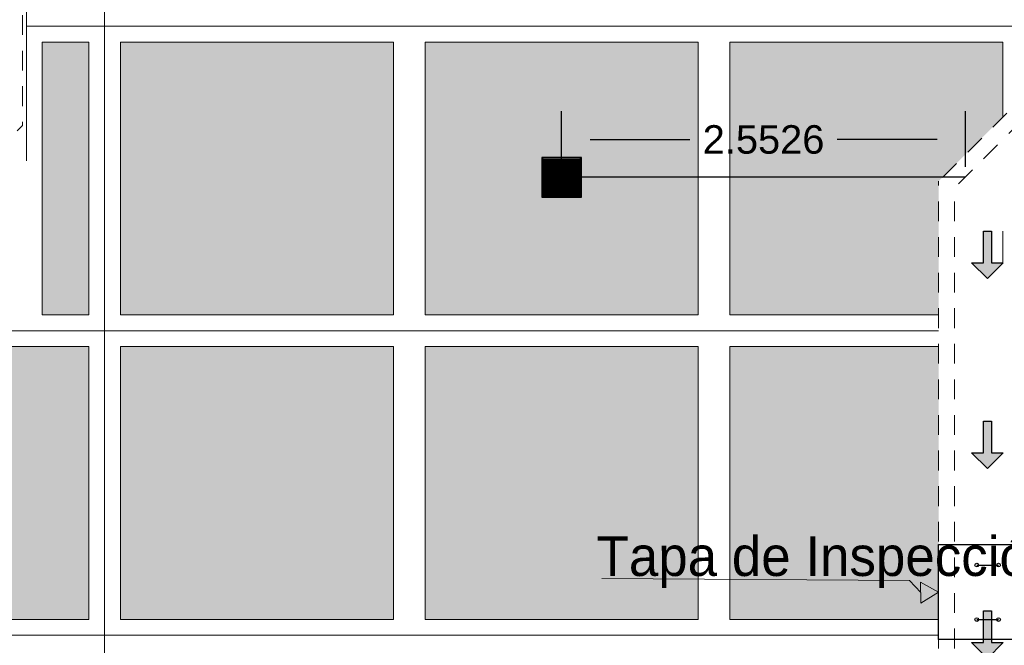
# Model space of a CAD drawing. Header units: millimetres. Extents: x -8931983 to 9630244, y 4 to 18563053.
# Tile 12 of 256: x 349123.4 to 349129.62, y 9281921.69 to 9281925.64. Entities that reach past the tile are written whole.
import ezdxf

# ---------------------------------------------------------------- set-up
doc = ezdxf.new("R2010")
doc.units = ezdxf.units.MM
doc.linetypes.add('01 nivel$0$HIDDEN2', pattern=[0.1875, 0.125, -0.0625])
for name, color, linetype, lineweight in [('.', 7, 'Continuous', 0), ('0_ CUNETAS', 151, 'Continuous', 5), ('CUNETAS', 5, 'Continuous', 0), ('LROTULOS', 7, 'Continuous', 5), ('vereda', 254, 'Continuous', 5)]:
    doc.layers.add(name, color=color, linetype=linetype, lineweight=lineweight)
doc.layers.add('0_PISOS', color=252, linetype='Continuous', lineweight=0, true_color=0x8a8a8a)
doc.layers.add('PISO Cemento pulido', color=254, linetype='Continuous', lineweight=5, true_color=0xd1d1d1)
doc.layers.add('C-ROAD-MARK', color=212, linetype='Continuous')
doc.layers.add('Lineas', color=7, linetype='Continuous')
doc.styles.add('AG FB', font='AGENCYR.TTF', dxfattribs={"height": 0.3})
doc.styles.get("Standard").update_dxf_attribs({"font": 'arial.ttf'})
doc.dimstyles.get("Standard").update_dxf_attribs({"dimtxt": 0.18, "dimasz": 0.18, "dimexe": 0.18, "dimexo": 0.0625, "dimgap": 0.09, "dimtad": 0, "dimtih": 1, "dimtoh": 1, "dimdec": 4, "dimzin": 0, "dimdsep": 46, "dimtxsty": 'Standard', "dimcen": 0.09, "dimadec": 0, "dimazin": 0, "dimtfac": 1, "dimtdec": 4, "dimtofl": 0, "dimtmove": 0, "dimatfit": 3, "dimfxl": 1, "dimtolj": 1, "dimtzin": 0, "dimarcsym": 0})

# ---------------------------------------------------------------- blocks, each defined once
blk = doc.blocks.new('*U3860')
at = {"layer": '.', "lineweight": 30}
h = blk.add_hatch(color=1, dxfattribs=at)
h.dxf.hatch_style = 1
h.paths.add_polyline_path([(-0.025, -0.05), (-0.1, -0.05), (0, -0.15), (0.1, -0.05), (0.025, -0.05), (0.025, 0.15), (-0.025, 0.15)])
at = {"layer": '0_ CUNETAS', "color": 1, "lineweight": 30}
blk.add_lwpolyline([(-0.1, -0.05), (-0.025, -0.05), (-0.025, 0.15), (0.025, 0.15), (0.025, -0.05), (0.1, -0.05), (0, -0.15)], close=True, dxfattribs=at)
blk = doc.blocks.new('*U3861')
at = {"layer": '0_ CUNETAS', "color": 0, "linetype": 'ByBlock', "lineweight": -2, "transparency": 16777216}
for p in [(0, 6), (0, 4.8), (0, 3.6), (0, 2.4), (0, 1.2), (0, 0)]:
    blk.add_blockref('*U3860', p, dxfattribs=at)
blk = doc.blocks.new('TAPA INSPECCION')
at = {"color": 5, "lineweight": 30}
for p, q in [((0.2412, -0.13, 206.75), (0.3785, -0.13, 206.75)), ((0.2412, -0.4738, 206.75), (0.3785, -0.4738, 206.75))]:
    blk.add_line(p, q, dxfattribs=at)
blk.add_lwpolyline([(0, 0), (0.6, 0), (0.6, -0.6), (0, -0.6)], close=True, dxfattribs=at)
for centre in [(0.2412, -0.13, 206.75), (0.3785, -0.13, 206.75), (0.2412, -0.4738, 206.75), (0.3785, -0.4738, 206.75)]:
    blk.add_circle(centre, 0.0116, dxfattribs=at)
blk = doc.blocks.new('red drenaje')
at = {"layer": '0_ CUNETAS', "linetype": '01 nivel$0$HIDDEN2', "lineweight": 0}
for p, q in [((-27.6199, 13.0682), (-27.6199, 6.9696)), ((-17.58, 10.8674), (-21.8298, 6.6177)), ((-17.48, 10.826), (-21.7298, 6.5763)), ((-27.9718, 6.6177), (-27.6199, 6.9696)), ((-21.8298, -0.16), (-21.8298, 6.6177)), ((-21.7298, -0.16), (-21.7298, 6.5763))]:
    blk.add_line(p, q, dxfattribs=at)
at = {"layer": 'LROTULOS', "color": 1}
for q in [(-23.9576, 4.1076), (-21.9428, 4.0177)]:
    blk.add_line((-22.015, 4.0948), q, dxfattribs=at)
blk.add_lwpolyline([(-21.9438, 4.0836), (-21.8867, 4.0525), (-21.8298, 4.0214), (-21.9417, 3.9517)], close=True, dxfattribs=at)
at = {"color": 1, "lineweight": 0}
blk.add_blockref('TAPA INSPECCION', (-21.8298, 4.3214), dxfattribs=at)
at = {"layer": '0_ CUNETAS', "lineweight": 0}
blk.add_blockref('*U3861', (-21.5212, 0.1522), dxfattribs=at)
at = {"layer": 'LROTULOS', "lineweight": 25, "style": 'AG FB'}
blk.add_text('Tapa de Inspección', height=0.25, dxfattribs=at).set_placement((-23.9917, 4.1229))
blk = doc.blocks.new('SUMIIIDERR')
at = {"layer": '.', "lineweight": 25}
h = blk.add_hatch(color=1, dxfattribs=at)
h.dxf.hatch_style = 1
h.set_gradient(color1=(99, 100, 102), color2=(147, 149, 152), name='INVCYLINDER')
h.paths.add_polyline_path([(-0.125, -0.1325), (0.125, -0.1325), (0.125, 0.1175), (-0.125, 0.1175)])
h = blk.add_hatch(color=9, dxfattribs=at)
h.dxf.hatch_style = 1
h.paths.add_polyline_path([(0.12, 0.1125), (-0.12, 0.1125), (-0.12, 0.105), (0.12, 0.105)])
h.paths.add_polyline_path([(0.12, 0.1), (-0.12, 0.1), (-0.12, 0.095), (0.12, 0.095)])
h.paths.add_polyline_path([(0.12, 0.09), (-0.12, 0.09), (-0.12, 0.085), (0.12, 0.085)])
h.paths.add_polyline_path([(0.12, 0.08), (-0.12, 0.08), (-0.12, 0.075), (0.12, 0.075)])
h.paths.add_polyline_path([(0.12, 0.07), (-0.12, 0.07), (-0.12, 0.065), (0.12, 0.065)])
h.paths.add_polyline_path([(0.12, 0.06), (-0.12, 0.06), (-0.12, 0.055), (0.12, 0.055)])
h.paths.add_polyline_path([(0.12, 0.05), (-0.12, 0.05), (-0.12, 0.045), (0.12, 0.045)])
h.paths.add_polyline_path([(0.12, 0.04), (-0.12, 0.04), (-0.12, 0.035), (0.12, 0.035)])
h.paths.add_polyline_path([(0.12, 0.03), (-0.12, 0.03), (-0.12, 0.025), (0.12, 0.025)])
h.paths.add_polyline_path([(0.12, 0.02), (-0.12, 0.02), (-0.12, 0.015), (0.12, 0.015)])
h.paths.add_polyline_path([(0.12, 0.01), (-0.12, 0.01), (-0.12, 0.005), (0.12, 0.005)])
h.paths.add_polyline_path([(0.12, 0), (-0.12, 0), (-0.12, -0.005), (0.12, -0.005)])
h.paths.add_polyline_path([(0.12, -0.01), (-0.12, -0.01), (-0.12, -0.015), (0.12, -0.015)])
h.paths.add_polyline_path([(0.12, -0.02), (-0.12, -0.02), (-0.12, -0.025), (0.12, -0.025)])
h.paths.add_polyline_path([(0.12, -0.03), (-0.12, -0.03), (-0.12, -0.035), (0.12, -0.035)])
h.paths.add_polyline_path([(0.12, -0.04), (-0.12, -0.04), (-0.12, -0.045), (0.12, -0.045)])
h.paths.add_polyline_path([(0.12, -0.05), (-0.12, -0.05), (-0.12, -0.055), (0.12, -0.055)])
h.paths.add_polyline_path([(0.12, -0.06), (-0.12, -0.06), (-0.12, -0.065), (0.12, -0.065)])
h.paths.add_polyline_path([(0.12, -0.07), (-0.12, -0.07), (-0.12, -0.075), (0.12, -0.075)])
h.paths.add_polyline_path([(0.12, -0.08), (-0.12, -0.08), (-0.12, -0.085), (0.12, -0.085)])
h.paths.add_polyline_path([(0.12, -0.09), (-0.12, -0.09), (-0.12, -0.095), (0.12, -0.095)])
h.paths.add_polyline_path([(0.12, -0.1), (-0.12, -0.1), (-0.12, -0.105), (0.12, -0.105)])
h.paths.add_polyline_path([(0.12, -0.11), (-0.12, -0.11), (-0.12, -0.115), (0.12, -0.115)])
h.paths.add_polyline_path([(0.12, -0.12), (-0.12, -0.12), (-0.12, -0.1275), (0.12, -0.1275)])
at = {"layer": 'C-ROAD-MARK', "color": 18, "lineweight": 25, "true_color": 0x000000}
for points in [[(0.125, 0.1175), (-0.125, 0.1175), (-0.125, -0.1325), (0.125, -0.1325)], [(0.12, 0.1125), (-0.12, 0.1125), (-0.12, -0.1275), (0.12, -0.1275)], [(-0.12, 0.105), (0.12, 0.105), (0.12, 0.1), (-0.12, 0.1)], [(-0.12, 0.095), (0.12, 0.095), (0.12, 0.09), (-0.12, 0.09)], [(-0.12, 0.085), (0.12, 0.085), (0.12, 0.08), (-0.12, 0.08)], [(-0.12, 0.075), (0.12, 0.075), (0.12, 0.07), (-0.12, 0.07)], [(-0.12, 0.065), (0.12, 0.065), (0.12, 0.06), (-0.12, 0.06)], [(-0.12, 0.055), (0.12, 0.055), (0.12, 0.05), (-0.12, 0.05)], [(-0.12, 0.045), (0.12, 0.045), (0.12, 0.04), (-0.12, 0.04)], [(-0.12, 0.035), (0.12, 0.035), (0.12, 0.03), (-0.12, 0.03)], [(-0.12, 0.025), (0.12, 0.025), (0.12, 0.02), (-0.12, 0.02)], [(-0.12, 0.015), (0.12, 0.015), (0.12, 0.01), (-0.12, 0.01)], [(-0.12, 0.005), (0.12, 0.005), (0.12, 0), (-0.12, 0)], [(-0.12, -0.005), (0.12, -0.005), (0.12, -0.01), (-0.12, -0.01)], [(-0.12, -0.015), (0.12, -0.015), (0.12, -0.02), (-0.12, -0.02)], [(-0.12, -0.025), (0.12, -0.025), (0.12, -0.03), (-0.12, -0.03)], [(-0.12, -0.035), (0.12, -0.035), (0.12, -0.04), (-0.12, -0.04)], [(-0.12, -0.045), (0.12, -0.045), (0.12, -0.05), (-0.12, -0.05)], [(-0.12, -0.055), (0.12, -0.055), (0.12, -0.06), (-0.12, -0.06)], [(-0.12, -0.065), (0.12, -0.065), (0.12, -0.07), (-0.12, -0.07)], [(-0.12, -0.075), (0.12, -0.075), (0.12, -0.08), (-0.12, -0.08)], [(-0.12, -0.085), (0.12, -0.085), (0.12, -0.09), (-0.12, -0.09)], [(-0.12, -0.095), (0.12, -0.095), (0.12, -0.1), (-0.12, -0.1)], [(-0.12, -0.105), (0.12, -0.105), (0.12, -0.11), (-0.12, -0.11)], [(-0.12, -0.115), (0.12, -0.115), (0.12, -0.12), (-0.12, -0.12)]]:
    blk.add_lwpolyline(points, close=True, dxfattribs=at)
blk = doc.blocks.new('*D3738')
at = {"layer": 'Defpoints', "color": 0, "lineweight": 30, "transparency": 16777216}
for p in [(349129.3747, 9281924.8823), (349126.8222, 9281924.6417), (349129.3747, 9281924.6474)]:
    blk.add_point(p, dxfattribs=at)
at = {"layer": 'Lineas', "color": 0, "lineweight": -2, "transparency": 16777216}
for p, q in [((349126.8222, 9281924.7042), (349126.8222, 9281925.0623)), ((349129.3747, 9281924.7099), (349129.3747, 9281925.0623)), ((349127.0022, 9281924.8823), (349127.6333, 9281924.8823)), ((349129.1947, 9281924.8823), (349128.5635, 9281924.8823))]:
    blk.add_line(p, q, dxfattribs=at)
at = {"layer": 'Lineas', "color": 0, "lineweight": 30, "transparency": 16777216}
for points in [[(349127.0022, 9281924.9123), (349127.0022, 9281924.8523), (349126.8222, 9281924.8823)], [(349129.1947, 9281924.9123), (349129.1947, 9281924.8523), (349129.3747, 9281924.8823)]]:
    blk.add_solid(points, dxfattribs=at)
at = {"layer": 'Lineas', "color": 0, "lineweight": 30, "transparency": 16777216, "insert": (349128.0984, 9281924.8823), "char_height": 0.18, "attachment_point": 5}
blk.add_mtext('\\A1;2.5526', dxfattribs=at)

msp = doc.modelspace()

# ---------------------------------------------------------------- hatches: boundary and pattern name
at = {"layer": 'PISO Cemento pulido', "true_color": 0xdfe0e1, "transparency": 33554610}
for points in [[(349123.83467, 9281925.49921), (349123.53981, 9281925.49921), (349123.53981, 9281923.77419), (349123.83467, 9281923.77419)], [(349125.75967, 9281925.49921), (349124.03467, 9281925.49921), (349124.03467, 9281923.77419), (349125.75967, 9281923.77419)], [(349127.68467, 9281925.49921), (349125.95967, 9281925.49921), (349125.95967, 9281923.77419), (349127.68467, 9281923.77419)], [(349129.20492, 9281923.77419), (349129.20492, 9281924.61906), (349129.60967, 9281925.02381), (349129.60967, 9281925.49921), (349127.88467, 9281925.49921), (349127.88467, 9281923.77419)], [(349123.83467, 9281923.57419), (349122.91486, 9281923.57419), (349122.91486, 9281921.84917), (349123.83467, 9281921.84917)], [(349125.75967, 9281923.57419), (349124.03467, 9281923.57419), (349124.03467, 9281921.84917), (349125.75967, 9281921.84917)], [(349127.68467, 9281923.57419), (349125.95967, 9281923.57419), (349125.95967, 9281921.84917), (349127.68467, 9281921.84917)], [(349129.20492, 9281921.84917), (349129.20492, 9281923.57419), (349127.88467, 9281923.57419), (349127.88467, 9281921.84917)]]:
    msp.add_hatch(color=254, dxfattribs=at).paths.add_polyline_path(points)

# ---------------------------------------------------------------- linework, layer by layer
at = {"color": 6, "lineweight": 30}
msp.add_line((349126.94217, 9281924.6467), (349129.37472, 9281924.64744), dxfattribs=at)
at = {"layer": '0_PISOS'}
for points in [[(349123.53981, 9281923.77419), (349123.53981, 9281925.49921), (349123.83467, 9281925.49921), (349123.83467, 9281923.77419)], [(349124.03467, 9281923.77419), (349124.03467, 9281925.49921), (349125.75967, 9281925.49921), (349125.75967, 9281923.77419)], [(349125.95967, 9281923.77419), (349125.95967, 9281925.49921), (349127.68467, 9281925.49921), (349127.68467, 9281923.77419)], [(349122.91486, 9281921.84917), (349122.91486, 9281923.57419), (349123.83467, 9281923.57419), (349123.83467, 9281921.84917)], [(349124.03467, 9281921.84917), (349124.03467, 9281923.57419), (349125.75967, 9281923.57419), (349125.75967, 9281921.84917)], [(349125.95967, 9281921.84917), (349125.95967, 9281923.57419), (349127.68467, 9281923.57419), (349127.68467, 9281921.84917)]]:
    msp.add_lwpolyline(points, close=True, dxfattribs=at)
for points in [[(349129.20492, 9281923.77419), (349127.88467, 9281923.77419), (349127.88467, 9281925.49921), (349129.60967, 9281925.49921), (349129.60967, 9281925.02381)], [(349129.60967, 9281924.3036), (349129.60967, 9281924.09975)], [(349129.20492, 9281921.84917), (349127.88467, 9281921.84917), (349127.88467, 9281923.57419), (349129.20492, 9281923.57419)]]:
    msp.add_lwpolyline(points, dxfattribs=at)
at = {"layer": 'vereda'}
for p, q in [((349123.93467, 9281954.06824), (349123.93467, 9281920.40639)), ((349123.43981, 9281949.93536), (349123.43981, 9281924.74937)), ((349131.66113, 9281925.59921), (349123.43981, 9281925.59921)), ((349129.20492, 9281923.67419), (349122.81486, 9281923.67419)), ((349129.20492, 9281921.74917), (349122.81486, 9281921.74917))]:
    msp.add_line(p, q, dxfattribs=at)
msp.add_arc((349119.76365, 9281919.2621), 3.74304, 5.526081, 89.337542, dxfattribs=at)

# ---------------------------------------------------------------- block references
at = {"color": 6, "lineweight": 0}
msp.add_blockref('SUMIIIDERR', (349126.82217, 9281924.6517), dxfattribs=at)
at = {"layer": 'CUNETAS', "color": 84, "lineweight": 30}
msp.add_blockref('red drenaje', (349151.0347, 9281918.00139), dxfattribs=at)

# ---------------------------------------------------------------- dimensions: what is measured, and where the dimension line sits
at = {"layer": 'Lineas', "color": 1, "lineweight": 30}
dim = msp.add_linear_dim(base=(349129.374717, 9281924.882348), p1=(349126.822166, 9281924.641699), p2=(349129.374717, 9281924.647438), dimstyle='Standard', dxfattribs=at)
dim.commit()
dim.dimension.update_dxf_attribs({"geometry": '*D3738', "text_midpoint": (349128.098441, 9281924.882348)})

doc.saveas('drawing.dxf')
